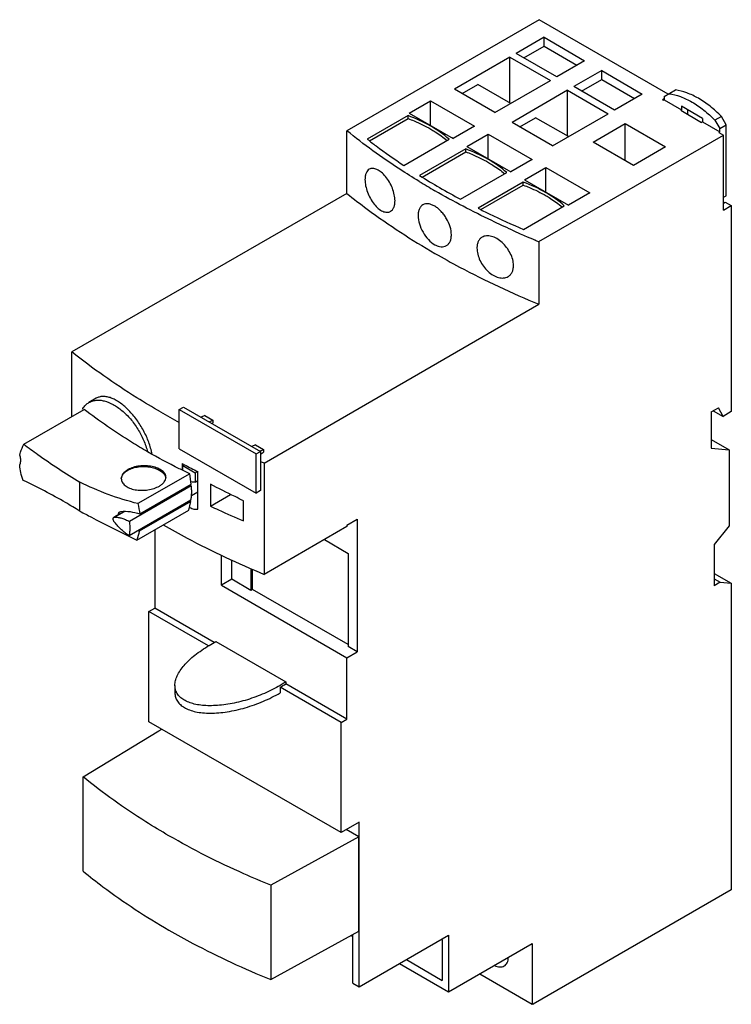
# Model space of a CAD drawing. Header units: millimetres. Extents: x 17 to 135, y 25 to 188.
import ezdxf

# ---------------------------------------------------------------- set-up
doc = ezdxf.new("R2010")
doc.units = ezdxf.units.MM
doc.header["$LTSCALE"] = 13.865743
doc.layers.get('0').update_dxf_attribs({"linetype": 'CONTINUOUS'})

msp = doc.modelspace()

# ---------------------------------------------------------------- linework, layer by layer
at = {"color": 7, "linetype": 'Continuous'}
for p, q in [((103.47, 188.15), (71.62, 169.76)), ((124.84, 175.81), (103.47, 188.15)), ((104.28, 185.23), (99.69, 182.57)), ((104.28, 183.76), (104.28, 185.23)), ((104.28, 185.23), (111, 181.35)), ((100.96, 181.84), (104.28, 183.76)), ((104.28, 183.76), (109.73, 180.61)), ((98.63, 181.96), (89.43, 176.65)), ((98.63, 174.37), (98.63, 181.96)), ((98.63, 181.96), (105.34, 178.08)), ((106.41, 178.7), (99.69, 182.57)), ((111, 181.35), (106.41, 178.7)), ((113.83, 179.72), (109.23, 177.06)), ((113.83, 178.25), (113.83, 179.72)), ((113.83, 179.72), (120.55, 175.84)), ((96.15, 172.78), (105.34, 178.08)), ((110.51, 176.33), (113.83, 178.25)), ((113.83, 178.25), (119.27, 175.1)), ((96.15, 172.78), (89.43, 176.65)), ((90.71, 175.92), (93.32, 177.43)), ((98.77, 174.29), (93.32, 177.43)), ((108.17, 176.45), (98.98, 171.14)), ((108.17, 168.86), (108.17, 176.45)), ((108.17, 176.45), (114.89, 172.57)), ((115.95, 173.18), (109.23, 177.06)), ((124.19, 175.44), (126.04, 176.51)), ((81.94, 172.65), (85.48, 174.7)), ((85.48, 170.61), (85.48, 174.7)), ((85.48, 174.7), (92.76, 170.49)), ((120.55, 175.84), (115.95, 173.18)), ((124.19, 175.04), (123.91, 174.88)), ((123.91, 174.88), (124.05, 174.8)), ((124.05, 174.8), (124.19, 174.88)), ((124.19, 175.44), (124.19, 174.88)), ((124.19, 174.88), (127.05, 173.23)), ((127.05, 173.23), (126.91, 173.14)), ((126.91, 173.14), (130.38, 171.14)), ((127.05, 173.8), (127.05, 173.23)), ((130.52, 171.8), (127.05, 173.8)), ((128.11, 172.45), (128.11, 173.18)), ((81.76, 172.27), (75.01, 168.37)), ((75.37, 168.09), (81.76, 171.78)), ((81.76, 171.78), (81.76, 172.27)), ((81.94, 172.65), (89.22, 168.45)), ((100.25, 170.41), (102.87, 171.92)), ((108.31, 168.78), (102.87, 171.92)), ((105.7, 167.27), (114.89, 172.57)), ((130.52, 171.23), (130.38, 171.14)), ((130.52, 171.8), (130.52, 171.23)), ((130.52, 171.23), (133.38, 169.57)), ((133.65, 172.11), (132.59, 171.5)), ((132.59, 171.5), (133.38, 170.13)), ((134.44, 170.74), (133.65, 172.11)), ((71.62, 159.39), (71.62, 169.76)), ((92.76, 170.49), (89.22, 168.45)), ((105.7, 167.27), (98.98, 171.14)), ((112.42, 167.88), (117.72, 170.94)), ((117.72, 164.82), (117.72, 170.94)), ((117.72, 170.94), (124.4, 167.08)), ((133.38, 170.13), (134.44, 170.74)), ((133.38, 169.57), (133.38, 170.13)), ((134.44, 159), (134.44, 170.74)), ((81.06, 164.02), (88.55, 168.35)), ((91.49, 167.14), (95.02, 169.18)), ((95.02, 165.1), (95.02, 169.18)), ((95.02, 169.18), (102.3, 164.98)), ((103.44, 151.39), (134.02, 169.04)), ((133.24, 169.49), (133.38, 169.57)), ((133.24, 169.49), (134.02, 169.04)), ((134.02, 156.63), (134.02, 169.04)), ((91.31, 166.75), (83.67, 162.34)), ((91.31, 166.27), (91.31, 166.75)), ((91.49, 167.14), (98.77, 162.94)), ((119.1, 164.02), (112.42, 167.88)), ((124.4, 167.08), (119.1, 164.02)), ((84.08, 162.09), (91.31, 166.27)), ((102.3, 164.98), (98.77, 162.94)), ((101.03, 161.63), (104.57, 163.67)), ((104.57, 159.59), (104.57, 163.67)), ((104.57, 163.67), (111.85, 159.47)), ((90.45, 158.42), (98.1, 162.84)), ((101.03, 161.63), (108.31, 157.43)), ((100.85, 161.24), (93.36, 156.92)), ((93.82, 156.69), (100.85, 160.75)), ((100.85, 160.75), (100.85, 161.24)), ((71.62, 159.39), (26.11, 133.12)), ((111.85, 159.47), (108.31, 157.43)), ((134.02, 158.75), (134.44, 159)), ((100.89, 153.42), (107.64, 157.32)), ((134.02, 157.77), (134.3, 157.94)), ((134.02, 156.63), (135.29, 157.37)), ((134.3, 157.94), (135.29, 157.37)), ((135.29, 157.37), (135.29, 123.24)), ((102.94, 151.6), (102.84, 151.65)), ((102.93, 151.6), (102.83, 151.64)), ((103.44, 151.39), (103.44, 141.02)), ((57.93, 114.73), (103.44, 141.02)), ((26.11, 122.45), (26.11, 133.12)), ((30.12, 125.45), (28.92, 124.75)), ((43.86, 123.58), (44.57, 123.99)), ((44.57, 123.99), (57.3, 116.64)), ((18.14, 117.85), (28.11, 123.6)), ((43.86, 117.09), (43.86, 123.58)), ((43.86, 123.58), (56.59, 116.23)), ((48.1, 122.58), (47.5, 122.3)), ((48.1, 122.58), (49.43, 121.81)), ((131.97, 123.19), (133.17, 123.89)), ((131.97, 123.19), (131.97, 117.17)), ((132.3, 123.39), (133.93, 122.45)), ((133.93, 122.45), (133.17, 123.89)), ((135.29, 123.24), (133.93, 122.45)), ((48.83, 121.53), (49.43, 121.81)), ((49.27, 121.28), (49.43, 121.37)), ((49.43, 121.81), (49.43, 121.36)), ((56.5, 117.73), (55.9, 117.45)), ((56.5, 117.73), (57.85, 116.95)), ((131.97, 118.62), (134.94, 116.91)), ((43.86, 117.09), (56.59, 109.74)), ((56.59, 116.23), (57.3, 116.64)), ((56.59, 109.74), (56.59, 116.23)), ((57.24, 116.68), (57.85, 116.95)), ((57.3, 116.64), (57.3, 110.15)), ((57.3, 116.19), (57.85, 116.51)), ((57.85, 116.95), (57.85, 116.5)), ((131.97, 117.17), (134.94, 116.91)), ((134.94, 116.91), (134.94, 104.33)), ((44.35, 114.66), (44.35, 113.57)), ((44.35, 114.66), (44.74, 114.45)), ((44.35, 114.66), (44.74, 114.45)), ((44.46, 114.29), (44.74, 114.45)), ((44.46, 113.52), (44.46, 114.29)), ((44.46, 114.29), (46.51, 113.11)), ((57.93, 114.73), (57.93, 96.29)), ((45.62, 112.96), (37.03, 108)), ((45.86, 111.21), (45.62, 112.96)), ((46.51, 113.11), (46.89, 113.33)), ((46.51, 113.11), (46.51, 111.57)), ((46.94, 107.09), (46.94, 113.3)), ((27.41, 106.76), (27.41, 111.58)), ((45.86, 110.96), (35.61, 105.04)), ((37.34, 106.29), (45.86, 111.21)), ((46.51, 111.57), (46.94, 111.82)), ((49.02, 111.2), (49.02, 107.59)), ((45.91, 109.36), (46.94, 109.95)), ((49.02, 107.59), (52.37, 109.52)), ((57.3, 110.15), (56.59, 109.74)), ((35.56, 102.7), (45.81, 108.62)), ((45.8, 108.38), (37.26, 103.45)), ((45.48, 106.94), (45.8, 108.38)), ((54.49, 105.18), (54.49, 108.49)), ((34.74, 106.71), (33.06, 105.74)), ((33.17, 105.77), (34.8, 106.71)), ((34.02, 106.64), (34.21, 106.7)), ((36.85, 101.96), (45.48, 106.94)), ((33.06, 105.74), (33.17, 105.77)), ((71.65, 104.46), (73.35, 105.44)), ((71.65, 104.46), (71.65, 104.21)), ((73.35, 105.44), (73.35, 83.47)), ((39.83, 103.68), (39.83, 90.68)), ((71.65, 104.21), (57.93, 96.29)), ((134.94, 104.33), (132.46, 101.25)), ((67.9, 102.05), (71.86, 99.76)), ((132.46, 101.25), (132.46, 94.41)), ((71.86, 99.76), (71.86, 84.33)), ((50.86, 94.49), (50.86, 99.47)), ((52.56, 95.47), (52.56, 98.66)), ((55.74, 97.26), (55.74, 93.64)), ((56.02, 93.8), (56.02, 97.13)), ((132.46, 96.45), (135.29, 94.82)), ((52.56, 95.47), (50.86, 94.49)), ((55.74, 93.64), (52.56, 95.47)), ((132.46, 95.56), (133.45, 94.99)), ((133.45, 94.99), (132.46, 94.41)), ((133.45, 94.99), (135.29, 94.82)), ((135.29, 94.82), (135.29, 44.03)), ((50.86, 94.49), (71.65, 82.49)), ((56.02, 93.8), (55.74, 93.64)), ((71.86, 84.66), (56.02, 93.8)), ((38.86, 90.12), (39.83, 90.68)), ((38.86, 71.89), (38.86, 90.12)), ((48.72, 84.43), (38.86, 90.12)), ((49.68, 84.99), (39.83, 90.68)), ((48.83, 84.5), (49.94, 85.15)), ((49.94, 85.15), (61.5, 78.47)), ((71.65, 82.49), (73.35, 83.47)), ((73.35, 83.47), (71.86, 84.33)), ((71.65, 72.31), (71.65, 82.49)), ((61.5, 78.47), (61.5, 78.17)), ((43.16, 77.91), (43.16, 76.69)), ((70.68, 71.75), (60.57, 77.59)), ((60.57, 77.59), (60.57, 76.67)), ((71.65, 72.31), (61.5, 78.17)), ((70.68, 53.52), (38.86, 71.89)), ((70.68, 71.75), (71.65, 72.31)), ((70.68, 53.52), (70.68, 71.75)), ((27.95, 62.75), (40.48, 70.37)), ((40.48, 70.37), (40.98, 70.66)), ((27.95, 47.13), (27.95, 62.75)), ((73.65, 55.23), (70.68, 53.52)), ((73.62, 52.8), (71.53, 54.01)), ((73.65, 27.96), (73.65, 55.23)), ((73.62, 52.8), (59.03, 44.81)), ((73.61, 37.18), (73.62, 52.8)), ((59.03, 44.81), (59.03, 29.19)), ((135.29, 44.03), (102.48, 25.09)), ((59.03, 29.19), (73.61, 37.18)), ((72.31, 36.47), (72.59, 36.31)), ((72.59, 28.57), (72.59, 36.62)), ((73.65, 27.96), (88.48, 36.52)), ((88.48, 36.52), (88.48, 27.13)), ((87.42, 35.75), (87.28, 35.83)), ((87.42, 35.75), (87.42, 29.05)), ((88.48, 27.13), (102.34, 35.13)), ((102.34, 35.13), (102.34, 25.09)), ((80.35, 31.83), (88.48, 27.13)), ((81.48, 32.48), (87.42, 29.05)), ((93.64, 30.11), (102.34, 25.09)), ((72.59, 28.57), (73.65, 27.96)), ((102.44, 25.11), (102.48, 25.09)), ((102.48, 25.09), (102.48, 25.13))]:
    msp.add_line(p, q, dxfattribs=at)
for centre, radius, start, end in [((88.19, 166.95), 1.85, 59.9689, 63.8482), ((88.08, 166.76), 2.07, 56.4268, 59.9637), ((144.04, 259.2), 114.14, 238.0658, 240.0147), ((149.9, 270.13), 127.38, 238.6341, 240.0029), ((147.44, 265.06), 120.91, 240.005, 241.8803), ((162.77, 295.25), 155.62, 245.781, 246.3494), ((163.58, 297.1), 157.63, 246.3494, 246.7617), ((164.52, 299.31), 160.04, 246.7624, 247.3242), ((165.16, 300.84), 161.7, 247.3648, 247.5589), ((30.91, 121.84), 3.57, 147.4596, 150.1257), ((109.19, 241.78), 136.92, 240.0091, 241.5011), ((28.19, 114.1), 11.38, 10.6421, 13.2483), ((112.08, 240.6), 143, 241.9049, 242.9023), ((121.6, 267.38), 165.38, 247.1206, 247.3601), ((40.39, 112.02), 1.28, 10.4911, 12.909), ((42.43, 104.97), 6.9, 61.0629, 62.4982), ((42.33, 104.78), 7.12, 60.2205, 61.0628), ((50.39, 115.51), 8.48, 235.8045, 236.3819), ((50.28, 115.35), 8.28, 236.3807, 237.2572), ((47.11, 110.16), 3.16, 241.1128, 242.3113), ((40.45, 111.57), 8.72, 246.9673, 248.5399), ((216.47, 468.73), 408.38, 243.6969, 243.907), ((45.68, 77.88), 2.52, 203.1651, 204.2511), ((50.1, 95.42), 20.68, 300.4222, 303.4702), ((102.26, 25.51), 0.434, 294.4259, 300.076)]:
    msp.add_arc(centre, radius, start, end, dxfattribs=at)
for points, knots in [([(133.65, 172.11), (133.06, 172.71), (131.86, 173.81), (129.93, 175.14), (128, 176.07), (126.68, 176.42), (126.04, 176.51)], [0, 0, 0, 0, 0.282174, 0.544612, 0.784107, 1, 1, 1, 1]), ([(124.98, 175.89), (125.62, 175.81), (126.94, 175.46), (128.87, 174.53), (130.8, 173.19), (132, 172.1), (132.59, 171.5)], [0, 0, 0, 0, 0.215893, 0.455388, 0.717826, 1, 1, 1, 1]), ([(88.55, 168.35), (87.62, 169.17), (85.45, 170.69), (83.05, 171.78), (81.76, 172.27)], [0, 0, 0, 0, 0.473893, 1, 1, 1, 1]), ([(81.76, 171.78), (82.1, 171.65), (83.38, 171.14), (84.63, 170.54), (85.51, 170.02)], [0, 0, 0, 0, 0.258552, 1, 1, 1, 1]), ([(83.6, 161.37), (82.53, 162.02), (78.4, 164.62), (74.44, 167.48), (71.62, 169.76)], [0, 0, 0, 0, 0.25703, 1, 1, 1, 1]), ([(85.51, 170.02), (85.76, 169.88), (86.7, 169.31), (87.59, 168.67), (88.21, 168.15)], [0, 0, 0, 0, 0.259366, 1, 1, 1, 1]), ([(75.01, 168.37), (75.49, 167.99), (77.46, 166.48), (79.5, 165.06), (81.06, 164.02)], [0, 0, 0, 0, 0.246065, 1, 1, 1, 1]), ([(98.1, 162.84), (97.17, 163.66), (95, 165.18), (92.6, 166.27), (91.31, 166.75)], [0, 0, 0, 0, 0.473893, 1, 1, 1, 1]), ([(91.31, 166.27), (91.64, 166.14), (92.93, 165.63), (94.17, 165.02), (95.06, 164.51)], [0, 0, 0, 0, 0.258552, 1, 1, 1, 1]), ([(75.34, 163.39), (75.23, 163.32), (75.01, 163.13), (74.79, 162.73), (74.66, 162.22), (74.63, 161.86), (74.63, 161.66)], [0, 0, 0, 0, 0.20436, 0.432875, 0.697313, 1, 1, 1, 1]), ([(79.6, 158.16), (79.6, 158.49), (79.51, 159.2), (79.19, 160.24), (78.7, 161.26), (78.07, 162.16), (77.38, 162.88), (76.75, 163.3), (76.26, 163.48), (75.92, 163.54), (75.61, 163.51), (75.43, 163.44), (75.34, 163.39)], [0, 0, 0, 0, 0.133361, 0.280327, 0.432363, 0.579889, 0.713992, 0.82814, 0.877107, 0.921126, 0.961433, 1, 1, 1, 1]), ([(95.06, 164.51), (95.31, 164.37), (96.24, 163.8), (97.14, 163.16), (97.76, 162.64)], [0, 0, 0, 0, 0.259366, 1, 1, 1, 1]), ([(74.63, 161.66), (74.63, 161.32), (74.72, 160.61), (75.02, 159.56), (75.49, 158.54), (76.09, 157.62), (76.77, 156.89), (77.4, 156.47), (77.9, 156.29), (78.25, 156.24), (78.57, 156.28), (78.77, 156.36), (78.85, 156.41)], [0, 0, 0, 0, 0.133047, 0.279701, 0.430906, 0.57713, 0.710008, 0.823835, 0.873226, 0.918157, 0.95982, 1, 1, 1, 1]), ([(98.93, 153.33), (97.82, 153.83), (93.51, 155.83), (89.29, 158.04), (86.22, 159.81)], [0, 0, 0, 0, 0.255412, 1, 1, 1, 1]), ([(107.64, 157.32), (106.71, 158.15), (104.55, 159.66), (102.15, 160.76), (100.85, 161.24)], [0, 0, 0, 0, 0.473893, 1, 1, 1, 1]), ([(100.85, 160.75), (101.19, 160.63), (102.47, 160.12), (103.72, 159.51), (104.61, 159)], [0, 0, 0, 0, 0.258552, 1, 1, 1, 1]), ([(71.62, 159.39), (72.73, 158.49), (77.39, 154.89), (82.35, 151.68), (86.22, 149.45)], [0, 0, 0, 0, 0.241799, 1, 1, 1, 1]), ([(104.61, 159), (104.85, 158.86), (105.79, 158.29), (106.68, 157.65), (107.3, 157.13)], [0, 0, 0, 0, 0.259366, 1, 1, 1, 1]), ([(78.85, 156.41), (78.97, 156.48), (79.2, 156.67), (79.43, 157.08), (79.57, 157.59), (79.6, 157.96), (79.6, 158.16)], [0, 0, 0, 0, 0.209174, 0.439857, 0.70261, 1, 1, 1, 1]), ([(84.22, 157.49), (84.09, 157.42), (83.86, 157.22), (83.61, 156.8), (83.46, 156.29), (83.43, 155.91), (83.43, 155.71)], [0, 0, 0, 0, 0.2156, 0.447716, 0.707885, 1, 1, 1, 1]), ([(86.22, 157.24), (86.04, 157.35), (85.69, 157.52), (85.15, 157.67), (84.65, 157.67), (84.35, 157.56), (84.22, 157.49)], [0, 0, 0, 0, 0.29331, 0.554196, 0.785822, 1, 1, 1, 1]), ([(88.94, 152.53), (88.94, 152.97), (88.77, 153.91), (88.28, 155), (87.74, 155.82), (87.27, 156.38), (86.77, 156.86), (86.4, 157.13), (86.22, 157.24)], [0, 0, 0, 0, 0.235848, 0.497222, 0.630332, 0.76039, 0.884572, 1, 1, 1, 1]), ([(93.36, 156.92), (93.97, 156.61), (96.45, 155.39), (98.97, 154.24), (100.89, 153.42)], [0, 0, 0, 0, 0.246807, 1, 1, 1, 1]), ([(83.43, 155.71), (83.43, 155.25), (83.6, 154.28), (84.19, 152.92), (85.06, 151.72), (85.82, 151.09), (86.22, 150.87)], [0, 0, 0, 0, 0.238405, 0.502368, 0.764732, 1, 1, 1, 1]), ([(88.11, 150.73), (88.25, 150.81), (88.49, 151.01), (88.75, 151.43), (88.91, 151.95), (88.94, 152.33), (88.94, 152.53)], [0, 0, 0, 0, 0.219796, 0.453878, 0.712489, 1, 1, 1, 1]), ([(94.03, 152.13), (93.9, 152.05), (93.64, 151.85), (93.36, 151.42), (93.2, 150.89), (93.17, 150.51), (93.17, 150.31)], [0, 0, 0, 0, 0.225439, 0.460872, 0.717408, 1, 1, 1, 1]), ([(99.22, 147.44), (99.22, 147.77), (99.12, 148.47), (98.72, 149.48), (98.12, 150.44), (97.36, 151.26), (96.5, 151.9), (95.74, 152.24), (95.15, 152.35), (94.75, 152.36), (94.37, 152.29), (94.14, 152.19), (94.03, 152.13)], [0, 0, 0, 0, 0.124873, 0.261926, 0.405309, 0.547724, 0.681997, 0.802485, 0.856834, 0.907352, 0.954699, 1, 1, 1, 1]), ([(86.22, 150.87), (86.38, 150.78), (86.71, 150.64), (87.22, 150.53), (87.7, 150.55), (87.99, 150.66), (88.11, 150.73)], [0, 0, 0, 0, 0.286129, 0.544358, 0.778872, 1, 1, 1, 1]), ([(93.17, 150.31), (93.17, 149.98), (93.27, 149.28), (93.64, 148.26), (94.22, 147.29), (94.97, 146.45), (95.81, 145.81), (96.7, 145.42), (97.44, 145.33), (97.97, 145.44), (98.21, 145.54), (98.32, 145.6)], [0, 0, 0, 0, 0.124722, 0.261718, 0.404646, 0.546096, 0.679276, 0.799344, 0.904856, 0.953334, 1, 1, 1, 1]), ([(86.22, 149.45), (87.56, 148.67), (93.16, 145.57), (98.96, 142.86), (103.44, 141.02)], [0, 0, 0, 0, 0.242967, 1, 1, 1, 1]), ([(98.32, 145.6), (98.46, 145.68), (98.72, 145.89), (99.01, 146.33), (99.19, 146.86), (99.22, 147.24), (99.22, 147.44)], [0, 0, 0, 0, 0.229097, 0.466323, 0.721614, 1, 1, 1, 1]), ([(40.75, 123.2), (39.43, 123.96), (34.38, 126.99), (29.53, 130.38), (26.11, 133.12)], [0, 0, 0, 0, 0.258085, 1, 1, 1, 1]), ([(39.26, 116.71), (39.11, 117.38), (38.67, 118.7), (37.74, 120.58), (36.58, 122.3), (35.27, 123.76), (34.08, 124.73), (33.13, 125.28), (32.45, 125.56), (31.8, 125.73), (31.19, 125.77), (30.62, 125.68), (30.28, 125.54), (30.12, 125.45)], [0, 0, 0, 0, 0.146861, 0.299163, 0.450027, 0.592386, 0.720096, 0.777184, 0.829428, 0.876991, 0.920469, 0.960949, 1, 1, 1, 1]), ([(27.9, 123.76), (28.03, 123.96), (28.33, 124.34), (28.71, 124.64), (28.92, 124.75)], [0, 0, 0, 0, 0.509865, 1, 1, 1, 1]), ([(28.92, 124.75), (29.09, 124.85), (29.47, 125.02), (30.1, 125.15), (30.77, 125.15), (31.74, 124.98), (33, 124.45), (34.46, 123.42), (35.84, 122.04), (37.04, 120.38), (38.01, 118.55), (38.46, 117.25), (38.63, 116.59)], [0, 0, 0, 0, 0.043071, 0.087461, 0.134305, 0.184422, 0.295907, 0.42272, 0.561936, 0.708593, 0.856668, 1, 1, 1, 1]), ([(38.63, 116.59), (37.74, 117.11), (34.13, 119.28), (30.65, 121.68), (28.11, 123.6)], [0, 0, 0, 0, 0.243494, 1, 1, 1, 1]), ([(17.49, 116.05), (17.52, 116.21), (17.68, 116.83), (17.92, 117.43), (18.14, 117.85)], [0, 0, 0, 0, 0.261588, 1, 1, 1, 1]), ([(18.14, 117.85), (18.9, 117.27), (21.9, 115.06), (25.02, 113.01), (27.41, 111.58)], [0, 0, 0, 0, 0.255655, 1, 1, 1, 1]), ([(17.63, 115.17), (17.63, 115.24), (17.62, 115.53), (17.55, 115.83), (17.49, 116.05)], [0, 0, 0, 0, 0.234973, 1, 1, 1, 1]), ([(45.62, 112.96), (45.04, 113.23), (42.67, 114.36), (40.35, 115.6), (38.63, 116.59)], [0, 0, 0, 0, 0.245113, 1, 1, 1, 1]), ([(17.45, 114.38), (17.48, 114.43), (17.6, 114.68), (17.63, 114.96), (17.63, 115.17)], [0, 0, 0, 0, 0.226773, 1, 1, 1, 1]), ([(18, 111.85), (17.84, 112.27), (17.6, 113.1), (17.47, 113.96), (17.45, 114.38)], [0, 0, 0, 0, 0.517873, 1, 1, 1, 1]), ([(41.67, 112.35), (41.67, 112.45), (41.64, 112.65), (41.52, 112.94), (41.31, 113.2), (40.93, 113.55), (40.29, 113.9), (39.37, 114.18), (38.33, 114.3), (37.26, 114.26), (36.25, 114.05), (35.63, 113.79), (35.35, 113.63)], [0, 0, 0, 0, 0.04014, 0.082123, 0.127731, 0.178069, 0.293938, 0.428353, 0.574775, 0.724613, 0.868919, 1, 1, 1, 1]), ([(35.35, 113.53), (35.61, 113.68), (36.19, 113.93), (37.14, 114.13), (38.15, 114.18), (39.14, 114.08), (40.05, 113.82), (40.71, 113.48), (41.13, 113.15), (41.37, 112.89), (41.54, 112.6), (41.61, 112.4), (41.64, 112.3)], [0, 0, 0, 0, 0.125894, 0.264106, 0.408307, 0.551214, 0.685736, 0.806213, 0.86031, 0.910261, 0.956521, 1, 1, 1, 1]), ([(35.35, 113.63), (35.19, 113.54), (34.9, 113.34), (34.55, 112.97), (34.32, 112.57), (34.27, 112.28), (34.27, 112.14)], [0, 0, 0, 0, 0.29155, 0.551989, 0.784669, 1, 1, 1, 1]), ([(34.27, 112.12), (34.28, 112.26), (34.35, 112.53), (34.58, 112.91), (34.92, 113.25), (35.2, 113.44), (35.35, 113.53)], [0, 0, 0, 0, 0.217821, 0.452211, 0.712037, 1, 1, 1, 1]), ([(27.41, 106.76), (26.63, 107.24), (23.57, 109.08), (20.4, 110.74), (18, 111.85)], [0, 0, 0, 0, 0.256607, 1, 1, 1, 1]), ([(37.03, 108), (35.36, 108.42), (32.08, 109.43), (28.93, 110.81), (27.41, 111.58)], [0, 0, 0, 0, 0.503672, 1, 1, 1, 1]), ([(34.27, 112.14), (34.27, 112.04), (34.3, 111.83), (34.42, 111.53), (34.62, 111.24), (35, 110.89), (35.65, 110.53), (36.58, 110.28), (37.62, 110.18), (38.68, 110.26), (39.69, 110.49), (40.31, 110.76), (40.59, 110.92)], [0, 0, 0, 0, 0.042145, 0.085808, 0.132549, 0.183417, 0.298829, 0.431654, 0.576443, 0.725309, 0.869309, 1, 1, 1, 1]), ([(40.59, 110.92), (40.75, 111.01), (41.04, 111.21), (41.39, 111.56), (41.61, 111.95), (41.67, 112.22), (41.67, 112.35)], [0, 0, 0, 0, 0.29801, 0.560511, 0.790551, 1, 1, 1, 1]), ([(46.51, 111.57), (46.4, 111.54), (46.16, 111.53), (45.92, 111.58), (45.81, 111.63)], [0, 0, 0, 0, 0.470243, 1, 1, 1, 1]), ([(45.93, 109.9), (45.93, 109.99), (45.93, 110.34), (45.9, 110.7), (45.86, 110.96)], [0, 0, 0, 0, 0.243267, 1, 1, 1, 1]), ([(54.49, 108.49), (54.03, 108.71), (52.2, 109.6), (50.38, 110.51), (49.02, 111.2)], [0, 0, 0, 0, 0.25241, 1, 1, 1, 1]), ([(45.81, 108.62), (45.85, 108.82), (45.92, 109.25), (45.93, 109.68), (45.93, 109.9)], [0, 0, 0, 0, 0.485762, 1, 1, 1, 1]), ([(27.4, 106.76), (28.05, 106.42), (30.74, 105.01), (33.45, 103.64), (35.51, 102.63)], [0, 0, 0, 0, 0.242179, 1, 1, 1, 1]), ([(33.79, 106.21), (33.79, 106.3), (33.82, 106.43), (33.92, 106.57), (33.98, 106.62), (34.02, 106.64)], [0, 0, 0, 0, 0.522792, 0.762939, 1, 1, 1, 1]), ([(34.21, 106.7), (34.71, 106.76), (35.78, 106.72), (36.81, 106.46), (37.34, 106.29)], [0, 0, 0, 0, 0.475621, 1, 1, 1, 1]), ([(45.64, 107.36), (45.85, 107.25), (46.27, 107.08), (46.74, 107.06), (46.94, 107.09)], [0, 0, 0, 0, 0.534367, 1, 1, 1, 1]), ([(49.02, 107.59), (49.47, 107.38), (51.28, 106.54), (53.11, 105.75), (54.49, 105.18)], [0, 0, 0, 0, 0.248318, 1, 1, 1, 1]), ([(32.93, 105.47), (32.93, 105.5), (32.94, 105.56), (32.96, 105.64), (33, 105.7), (33.04, 105.73), (33.06, 105.74)], [0, 0, 0, 0, 0.289785, 0.549073, 0.782243, 1, 1, 1, 1]), ([(33.15, 104.92), (33.11, 104.96), (33.06, 105.05), (32.99, 105.19), (32.95, 105.33), (32.93, 105.42), (32.93, 105.47)], [0, 0, 0, 0, 0.261228, 0.522443, 0.77201, 1, 1, 1, 1]), ([(35.56, 102.7), (35.34, 102.84), (34.91, 103.14), (34.3, 103.67), (33.7, 104.26), (33.33, 104.7), (33.15, 104.92)], [0, 0, 0, 0, 0.234851, 0.48096, 0.736668, 1, 1, 1, 1]), ([(33.17, 105.77), (33.36, 105.77), (33.76, 105.74), (34.37, 105.6), (35, 105.37), (35.41, 105.16), (35.61, 105.04)], [0, 0, 0, 0, 0.22593, 0.467113, 0.725011, 1, 1, 1, 1]), ([(35.61, 105.04), (35.62, 104.95), (35.66, 104.6), (35.68, 104.25), (35.68, 103.98)], [0, 0, 0, 0, 0.256716, 1, 1, 1, 1]), ([(41.21, 104.48), (42.52, 103.73), (47.96, 100.74), (53.6, 98.1), (57.93, 96.29)], [0, 0, 0, 0, 0.243364, 1, 1, 1, 1]), ([(35.68, 103.98), (35.68, 103.76), (35.66, 103.33), (35.6, 102.9), (35.56, 102.7)], [0, 0, 0, 0, 0.514238, 1, 1, 1, 1]), ([(43.16, 77.91), (43.16, 78.18), (43.23, 78.73), (43.53, 79.55), (44.02, 80.4), (44.68, 81.26), (45.51, 82.11), (46.49, 82.95), (47.61, 83.76), (48.41, 84.26), (48.83, 84.5)], [0, 0, 0, 0, 0.086769, 0.182939, 0.290613, 0.410484, 0.542372, 0.685567, 0.838679, 1, 1, 1, 1]), ([(61.5, 78.47), (60.7, 77.94), (58.98, 76.98), (56.24, 75.83), (53.4, 75.01), (51.04, 74.62), (49.25, 74.52), (48.02, 74.55), (46.9, 74.68), (45.9, 74.92), (45.03, 75.26), (44.3, 75.69), (43.74, 76.21), (43.48, 76.63), (43.38, 76.84)], [0, 0, 0, 0, 0.146679, 0.300158, 0.452799, 0.59709, 0.664026, 0.726554, 0.784123, 0.836464, 0.8836, 0.925866, 0.964171, 1, 1, 1, 1]), ([(43.36, 76.89), (43.29, 77.05), (43.19, 77.38), (43.16, 77.74), (43.16, 77.91)], [0, 0, 0, 0, 0.493766, 1, 1, 1, 1]), ([(43.16, 76.69), (43.16, 76.44), (43.22, 75.95), (43.53, 75.26), (44.05, 74.67), (44.74, 74.18), (45.6, 73.79), (46.61, 73.51), (47.76, 73.34), (49.51, 73.27), (51.9, 73.48), (54.86, 74.15), (57.8, 75.21), (59.68, 76.14), (60.57, 76.67)], [0, 0, 0, 0, 0.037651, 0.074691, 0.113506, 0.156057, 0.20368, 0.256963, 0.316023, 0.380642, 0.523945, 0.680563, 0.842182, 1, 1, 1, 1]), ([(42.15, 53.01), (40.86, 53.75), (35.94, 56.71), (31.24, 60.05), (27.95, 62.75)], [0, 0, 0, 0, 0.258778, 1, 1, 1, 1]), ([(59.03, 44.81), (57.54, 45.42), (51.78, 47.86), (46.17, 50.68), (42.15, 53.01)], [0, 0, 0, 0, 0.257316, 1, 1, 1, 1]), ([(27.95, 47.13), (29.03, 46.25), (33.55, 42.71), (38.38, 39.56), (42.15, 37.39)], [0, 0, 0, 0, 0.241377, 1, 1, 1, 1]), ([(42.15, 37.39), (43.46, 36.63), (48.94, 33.6), (54.64, 30.97), (59.03, 29.19)], [0, 0, 0, 0, 0.242657, 1, 1, 1, 1]), ([(97.67, 31.43), (97.77, 31.49), (97.97, 31.65), (98.19, 31.98), (98.34, 32.38), (98.38, 32.67), (98.39, 32.83)], [0, 0, 0, 0, 0.221966, 0.456882, 0.714608, 1, 1, 1, 1]), ([(96.09, 31.5), (96.23, 31.44), (96.51, 31.33), (96.93, 31.25), (97.32, 31.28), (97.56, 31.37), (97.67, 31.43)], [0, 0, 0, 0, 0.285321, 0.543041, 0.778041, 1, 1, 1, 1]), ([(102.44, 25.11), (102.44, 25.11), (102.42, 25.1), (102.4, 25.1), (102.39, 25.09)], [0, 0, 0, 0, 0.259085, 1, 1, 1, 1])]:
    msp.add_open_spline(points, degree=3, knots=knots, dxfattribs=at)
for points in [[(37.03, 108), (37.14, 107.43), (37.24, 106.86), (37.34, 106.29)], [(37.26, 103.45), (37.12, 102.95), (36.99, 102.46), (36.85, 101.96)], [(102.39, 25.09), (102.37, 25.09), (102.36, 25.09), (102.34, 25.09)]]:
    msp.add_open_spline(points, degree=3, dxfattribs=at)

doc.saveas('drawing.dxf')
